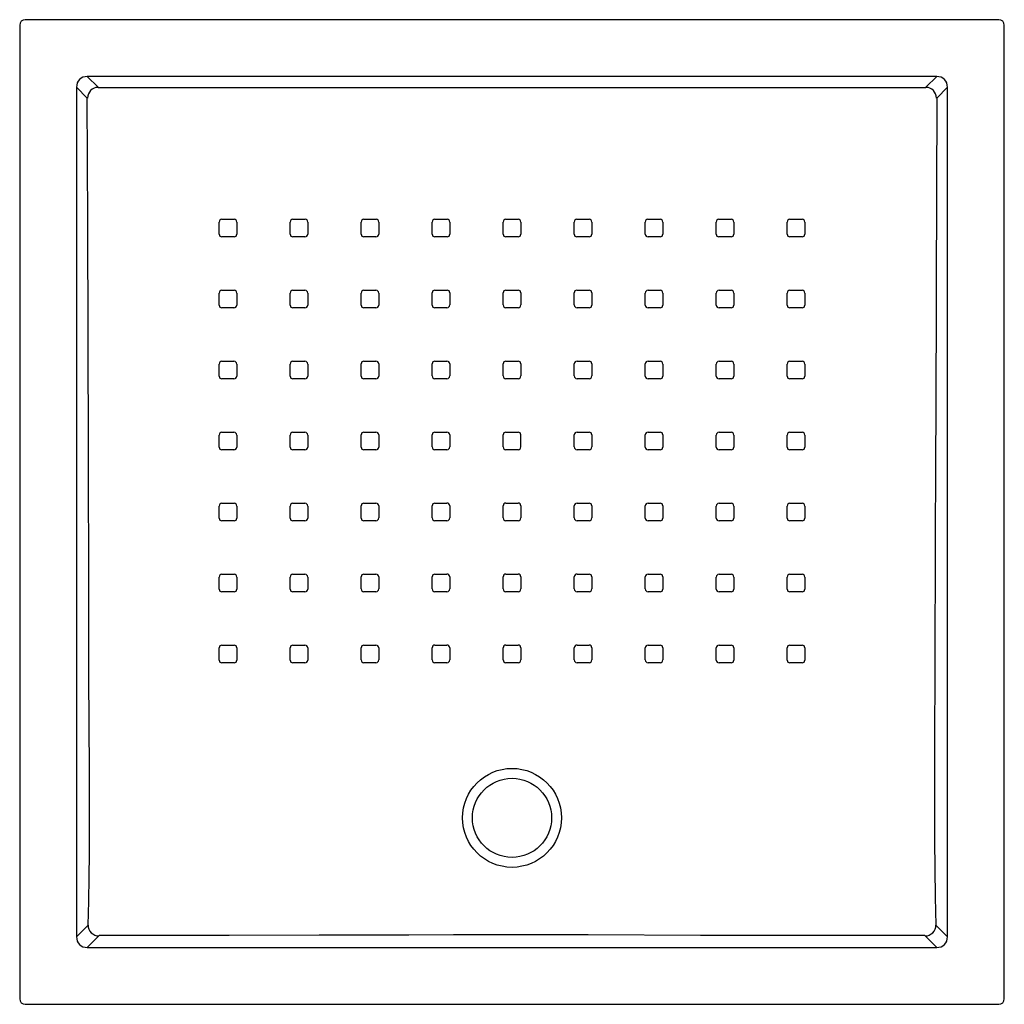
# Model space of a CAD drawing. Header units: millimetres. Extents: x 5045.691 to 5046.593, y 3078.361 to 3079.263.
import ezdxf

# ---------------------------------------------------------------- set-up
doc = ezdxf.new("R2010")
doc.units = ezdxf.units.MM
doc.layers.add('SANINDUSA', color=3, linetype='Continuous')

msp = doc.modelspace()

# ---------------------------------------------------------------- linework, layer by layer
at = {"layer": 'SANINDUSA'}
for p, q in [((5046.58751, 3079.26284), (5045.69611, 3079.26284)), ((5045.69111, 3079.25784), (5045.69111, 3078.36645)), ((5046.59251, 3078.36645), (5046.59251, 3079.25784)), ((5046.53065, 3079.21083), (5045.75297, 3079.21083)), ((5045.75297, 3079.21083), (5045.76287, 3079.20093)), ((5046.52075, 3079.20093), (5046.53065, 3079.21083)), ((5045.74312, 3079.20099), (5045.74312, 3078.4233)), ((5045.75302, 3079.19108), (5045.74312, 3079.20099)), ((5046.5405, 3079.20099), (5046.5306, 3079.19108)), ((5046.5405, 3078.4233), (5046.5405, 3079.20099)), ((5045.93871, 3078.93662), (5045.93871, 3078.94762)), ((5046.32873, 3078.93662), (5046.32873, 3078.94762)), ((5046.1499, 3078.87168), (5046.1499, 3078.88268)), ((5045.74312, 3078.4233), (5045.75369, 3078.43387)), ((5046.52993, 3078.43387), (5046.5405, 3078.4233)), ((5045.76354, 3078.42402), (5045.75297, 3078.41346)), ((5045.76394, 3078.4243), (5045.76354, 3078.42402)), ((5046.52008, 3078.42402), (5046.51968, 3078.4243)), ((5046.53065, 3078.41346), (5046.52008, 3078.42402)), ((5045.75297, 3078.41346), (5046.53065, 3078.41346)), ((5045.69611, 3078.36145), (5046.58751, 3078.36145))]:
    msp.add_line(p, q, dxfattribs=at)
at = {"layer": 'SANINDUSA', "flags": 128}
for points in [[(5045.7629, 3079.2009), (5045.86937, 3079.2009), (5046.09037, 3079.20089), (5046.43884, 3079.2009), (5046.52072, 3079.2009)], [(5045.75369, 3078.43387), (5045.75427, 3078.45578), (5045.75469, 3078.47781), (5045.75493, 3078.49936), (5045.75504, 3078.52095), (5045.75505, 3078.54258), (5045.75499, 3078.56421), (5045.75489, 3078.58584), (5045.7548, 3078.60746), (5045.75456, 3078.67243), (5045.75435, 3078.73664), (5045.75396, 3078.8673), (5045.75336, 3079.07754), (5045.75302, 3079.19108)], [(5046.5306, 3079.19108), (5046.53009, 3079.01805), (5046.52974, 3078.89745), (5046.52965, 3078.8673), (5046.52875, 3078.58907), (5046.52864, 3078.56323), (5046.52856, 3078.53739), (5046.5286, 3078.51156), (5046.52883, 3078.48555), (5046.52927, 3078.45963), (5046.52993, 3078.43387)], [(5045.87631, 3079.0802), (5045.88431, 3079.0802), (5045.88731, 3079.0802)], [(5045.94131, 3079.0802), (5045.94931, 3079.0802), (5045.9523, 3079.0802)], [(5046.0063, 3079.08021), (5046.0143, 3079.08021), (5046.01731, 3079.08021)], [(5046.07131, 3079.08022), (5046.07931, 3079.08022), (5046.08231, 3079.08022)], [(5046.13631, 3079.08022), (5046.14431, 3079.08022), (5046.14731, 3079.08022)], [(5046.20131, 3079.08022), (5046.20931, 3079.08022), (5046.21231, 3079.08022)], [(5046.26631, 3079.08021), (5046.27431, 3079.08021), (5046.27731, 3079.08021)], [(5046.33131, 3079.0802), (5046.33931, 3079.0802), (5046.34231, 3079.0802)], [(5046.39631, 3079.08019), (5046.40431, 3079.08019), (5046.40731, 3079.08019)], [(5045.87372, 3079.06661), (5045.87372, 3079.07461), (5045.87372, 3079.07761)], [(5045.8899, 3079.07761), (5045.8899, 3079.06961), (5045.8899, 3079.06661)], [(5045.93871, 3079.06661), (5045.93871, 3079.07461), (5045.93871, 3079.07761)], [(5045.9549, 3079.07761), (5045.95489, 3079.06961), (5045.95489, 3079.06661)], [(5046.00371, 3079.06662), (5046.00371, 3079.07462), (5046.00371, 3079.07762)], [(5046.0199, 3079.07762), (5046.01989, 3079.06962), (5046.01989, 3079.06662)], [(5046.06872, 3079.06663), (5046.06872, 3079.07463), (5046.06872, 3079.07763)], [(5046.0849, 3079.07763), (5046.0849, 3079.06963), (5046.0849, 3079.06663)], [(5046.13372, 3079.06663), (5046.13372, 3079.07463), (5046.13372, 3079.07763)], [(5046.1499, 3079.07763), (5046.1499, 3079.06963), (5046.1499, 3079.06663)], [(5046.19872, 3079.06663), (5046.19872, 3079.07463), (5046.19872, 3079.07763)], [(5046.2149, 3079.07763), (5046.2149, 3079.06963), (5046.2149, 3079.06663)], [(5046.26372, 3079.06662), (5046.26372, 3079.07462), (5046.26372, 3079.07762)], [(5046.27991, 3079.07762), (5046.27991, 3079.06962), (5046.27991, 3079.06662)], [(5046.32872, 3079.06661), (5046.32872, 3079.07461), (5046.32872, 3079.07761)], [(5046.3449, 3079.07761), (5046.3449, 3079.06961), (5046.3449, 3079.06661)], [(5046.39372, 3079.06661), (5046.39372, 3079.0746), (5046.39372, 3079.0776)], [(5046.4099, 3079.0776), (5046.4099, 3079.0696), (5046.4099, 3079.0666)], [(5045.88731, 3079.06402), (5045.87931, 3079.06402), (5045.87631, 3079.06402)], [(5045.9523, 3079.06402), (5045.9443, 3079.06402), (5045.9413, 3079.06402)], [(5046.0173, 3079.06403), (5046.0093, 3079.06403), (5046.0063, 3079.06403)], [(5046.08231, 3079.06404), (5046.07431, 3079.06404), (5046.07131, 3079.06404)], [(5046.14731, 3079.06404), (5046.13931, 3079.06404), (5046.13631, 3079.06404)], [(5046.21231, 3079.06404), (5046.20431, 3079.06404), (5046.20131, 3079.06404)], [(5046.27732, 3079.06403), (5046.26932, 3079.06403), (5046.26632, 3079.06403)], [(5046.34231, 3079.06402), (5046.33431, 3079.06402), (5046.33131, 3079.06402)], [(5046.40731, 3079.06401), (5046.39931, 3079.06402), (5046.39631, 3079.06402)], [(5045.87372, 3079.00161), (5045.87372, 3079.00961), (5045.87372, 3079.01261)], [(5045.87631, 3079.0152), (5045.88431, 3079.0152), (5045.88731, 3079.0152)], [(5045.8899, 3079.01261), (5045.8899, 3079.00461), (5045.8899, 3079.00161)], [(5045.93871, 3079.00162), (5045.93871, 3079.00962), (5045.93871, 3079.01262)], [(5045.9413, 3079.01521), (5045.9493, 3079.01521), (5045.9523, 3079.01521)], [(5045.95489, 3079.01262), (5045.95489, 3079.00462), (5045.95489, 3079.00162)], [(5046.00371, 3079.00163), (5046.00371, 3079.00963), (5046.00371, 3079.01263)], [(5046.0063, 3079.01522), (5046.0143, 3079.01522), (5046.0173, 3079.01522)], [(5046.01989, 3079.01263), (5046.01989, 3079.00464), (5046.01989, 3079.00164)], [(5046.06871, 3079.00164), (5046.06871, 3079.00964), (5046.06871, 3079.01264)], [(5046.0713, 3079.01523), (5046.0793, 3079.01523), (5046.08231, 3079.01523)], [(5046.0849, 3079.01264), (5046.0849, 3079.00465), (5046.0849, 3079.00165)], [(5046.13372, 3079.00165), (5046.13372, 3079.00965), (5046.13372, 3079.01265)], [(5046.13631, 3079.01524), (5046.14431, 3079.01524), (5046.14731, 3079.01524)], [(5046.1499, 3079.01265), (5046.1499, 3079.00465), (5046.1499, 3079.00165)], [(5046.19873, 3079.00164), (5046.19873, 3079.00964), (5046.19872, 3079.01264)], [(5046.20132, 3079.01523), (5046.20932, 3079.01523), (5046.21232, 3079.01523)], [(5046.21491, 3079.01264), (5046.21491, 3079.00464), (5046.21491, 3079.00164)], [(5046.26373, 3079.00163), (5046.26373, 3079.00963), (5046.26373, 3079.01263)], [(5046.26632, 3079.01522), (5046.27432, 3079.01522), (5046.27732, 3079.01522)], [(5046.27991, 3079.01263), (5046.27991, 3079.00463), (5046.27991, 3079.00163)], [(5046.32873, 3079.00162), (5046.32873, 3079.00962), (5046.32873, 3079.01262)], [(5046.33132, 3079.01521), (5046.33932, 3079.01521), (5046.34232, 3079.01521)], [(5046.34491, 3079.01261), (5046.34491, 3079.00462), (5046.34491, 3079.00162)], [(5046.39372, 3079.00161), (5046.39372, 3079.00961), (5046.39372, 3079.01261)], [(5046.39631, 3079.0152), (5046.40431, 3079.0152), (5046.40731, 3079.0152)], [(5046.4099, 3079.01261), (5046.4099, 3079.00461), (5046.4099, 3079.00161)], [(5045.88731, 3078.99902), (5045.87931, 3078.99902), (5045.87631, 3078.99902)], [(5045.9523, 3078.99903), (5045.9443, 3078.99903), (5045.9413, 3078.99903)], [(5046.0173, 3078.99904), (5046.0093, 3078.99904), (5046.0063, 3078.99904)], [(5046.0823, 3078.99906), (5046.0743, 3078.99906), (5046.0713, 3078.99906)], [(5046.14731, 3078.99906), (5046.13931, 3078.99906), (5046.13631, 3078.99906)], [(5046.21232, 3078.99905), (5046.20432, 3078.99905), (5046.20132, 3078.99905)], [(5046.27732, 3078.99904), (5046.26932, 3078.99904), (5046.26632, 3078.99904)], [(5046.34232, 3078.99903), (5046.33432, 3078.99903), (5046.33132, 3078.99903)], [(5046.40731, 3078.99902), (5046.39931, 3078.99902), (5046.39631, 3078.99902)], [(5045.87372, 3078.93661), (5045.87372, 3078.94461), (5045.87372, 3078.94761)], [(5045.87631, 3078.9502), (5045.88431, 3078.9502), (5045.8873, 3078.9502)], [(5045.88989, 3078.94761), (5045.88989, 3078.93961), (5045.88989, 3078.93661)], [(5045.9413, 3078.95021), (5045.9493, 3078.95021), (5045.9523, 3078.95021)], [(5045.95489, 3078.94762), (5045.95489, 3078.93963), (5045.95489, 3078.93663)], [(5046.00371, 3078.93664), (5046.00371, 3078.94464), (5046.00371, 3078.94764)], [(5046.0063, 3078.95023), (5046.0143, 3078.95023), (5046.0173, 3078.95023)], [(5046.01989, 3078.94764), (5046.01989, 3078.93964), (5046.01989, 3078.93664)], [(5046.06871, 3078.93666), (5046.06871, 3078.94466), (5046.06871, 3078.94766)], [(5046.0713, 3078.95025), (5046.0793, 3078.95025), (5046.0823, 3078.95025)], [(5046.08489, 3078.94766), (5046.08489, 3078.93966), (5046.08489, 3078.93666)], [(5046.13372, 3078.93667), (5046.13372, 3078.94466), (5046.13372, 3078.94766)], [(5046.13631, 3078.95025), (5046.14431, 3078.95025), (5046.14731, 3078.95025)], [(5046.1499, 3078.94766), (5046.1499, 3078.93967), (5046.1499, 3078.93667)], [(5046.19873, 3078.93666), (5046.19873, 3078.94466), (5046.19873, 3078.94766)], [(5046.20132, 3078.95025), (5046.20932, 3078.95024), (5046.21232, 3078.95024)], [(5046.21491, 3078.94765), (5046.21491, 3078.93965), (5046.21491, 3078.93665)], [(5046.26373, 3078.93664), (5046.26373, 3078.94464), (5046.26373, 3078.94764)], [(5046.26632, 3078.95023), (5046.27432, 3078.95023), (5046.27732, 3078.95023)], [(5046.27991, 3078.94763), (5046.27991, 3078.93964), (5046.27991, 3078.93663)], [(5046.33132, 3078.95021), (5046.33932, 3078.95021), (5046.34232, 3078.95021)], [(5046.34491, 3078.94762), (5046.34491, 3078.93962), (5046.34491, 3078.93662)], [(5046.39372, 3078.93661), (5046.39372, 3078.94461), (5046.39372, 3078.94761)], [(5046.39631, 3078.9502), (5046.40431, 3078.9502), (5046.40731, 3078.9502)], [(5046.4099, 3078.94761), (5046.4099, 3078.93961), (5046.4099, 3078.93661)], [(5045.8873, 3078.93402), (5045.8793, 3078.93402), (5045.87631, 3078.93402)], [(5045.9523, 3078.93403), (5045.9443, 3078.93403), (5045.9413, 3078.93403)], [(5046.0173, 3078.93405), (5046.0093, 3078.93405), (5046.0063, 3078.93405)], [(5046.0823, 3078.93407), (5046.0743, 3078.93407), (5046.0713, 3078.93407)], [(5046.14731, 3078.93408), (5046.13931, 3078.93408), (5046.13631, 3078.93408)], [(5046.21232, 3078.93407), (5046.20432, 3078.93407), (5046.20132, 3078.93407)], [(5046.27732, 3078.93405), (5046.26932, 3078.93405), (5046.26632, 3078.93405)], [(5046.34232, 3078.93403), (5046.33432, 3078.93403), (5046.33132, 3078.93403)], [(5046.40731, 3078.93402), (5046.39931, 3078.93402), (5046.39631, 3078.93402)], [(5045.87372, 3078.87161), (5045.87372, 3078.87961), (5045.87372, 3078.88261)], [(5045.87631, 3078.8852), (5045.88431, 3078.8852), (5045.8873, 3078.8852)], [(5045.88989, 3078.88261), (5045.88989, 3078.87461), (5045.88989, 3078.87161)], [(5045.93871, 3078.87162), (5045.93871, 3078.87962), (5045.93871, 3078.88262)], [(5045.9413, 3078.88521), (5045.9493, 3078.88521), (5045.9523, 3078.88522)], [(5045.95489, 3078.88263), (5045.95488, 3078.87463), (5045.95488, 3078.87163)], [(5046.0037, 3078.87164), (5046.0037, 3078.87964), (5046.0037, 3078.88264)], [(5046.00629, 3078.88524), (5046.01429, 3078.88524), (5046.01729, 3078.88524)], [(5046.01988, 3078.88265), (5046.01988, 3078.87465), (5046.01988, 3078.87165)], [(5046.0687, 3078.87167), (5046.06871, 3078.87967), (5046.06871, 3078.88267)], [(5046.0713, 3078.88526), (5046.0793, 3078.88526), (5046.0823, 3078.88526)], [(5046.08489, 3078.88267), (5046.08489, 3078.87468), (5046.08489, 3078.87168)], [(5046.13372, 3078.87168), (5046.13372, 3078.87968), (5046.13372, 3078.88268)], [(5046.13631, 3078.88527), (5046.14431, 3078.88527), (5046.14731, 3078.88527)], [(5046.19873, 3078.87167), (5046.19873, 3078.87967), (5046.19873, 3078.88267)], [(5046.20132, 3078.88526), (5046.20932, 3078.88526), (5046.21232, 3078.88526)], [(5046.21492, 3078.88266), (5046.21492, 3078.87467), (5046.21492, 3078.87167)], [(5046.26374, 3078.87165), (5046.26374, 3078.87965), (5046.26374, 3078.88265)], [(5046.26633, 3078.88523), (5046.27433, 3078.88523), (5046.27733, 3078.88523)], [(5046.27992, 3078.88264), (5046.27992, 3078.87464), (5046.27992, 3078.87164)], [(5046.32873, 3078.87162), (5046.32873, 3078.87962), (5046.32873, 3078.88262)], [(5046.33132, 3078.88521), (5046.33932, 3078.88521), (5046.34232, 3078.88521)], [(5046.34491, 3078.88262), (5046.34491, 3078.87462), (5046.34491, 3078.87162)], [(5046.39372, 3078.87161), (5046.39372, 3078.87961), (5046.39372, 3078.88261)], [(5046.39631, 3078.8852), (5046.40431, 3078.8852), (5046.40731, 3078.8852)], [(5046.4099, 3078.88261), (5046.4099, 3078.87461), (5046.4099, 3078.87161)], [(5045.88731, 3078.86902), (5045.87931, 3078.86902), (5045.87631, 3078.86902)], [(5045.95229, 3078.86903), (5045.94429, 3078.86903), (5045.9413, 3078.86903)], [(5046.01729, 3078.86906), (5046.00929, 3078.86906), (5046.00629, 3078.86906)], [(5046.0823, 3078.86909), (5046.0743, 3078.86908), (5046.0713, 3078.86908)], [(5046.14731, 3078.86909), (5046.13931, 3078.86909), (5046.13631, 3078.86909)], [(5046.21233, 3078.86908), (5046.20433, 3078.86908), (5046.20132, 3078.86908)], [(5046.27733, 3078.86905), (5046.26933, 3078.86905), (5046.26633, 3078.86905)], [(5046.34232, 3078.86903), (5046.33432, 3078.86903), (5046.33132, 3078.86903)], [(5046.40731, 3078.86902), (5046.39931, 3078.86902), (5046.39631, 3078.86902)], [(5045.87631, 3078.8202), (5045.88431, 3078.8202), (5045.88731, 3078.8202)], [(5045.94129, 3078.82021), (5045.94929, 3078.82021), (5045.95229, 3078.82022)], [(5046.00629, 3078.82024), (5046.01428, 3078.82024), (5046.01729, 3078.82025)], [(5046.07129, 3078.82027), (5046.07929, 3078.82028), (5046.08229, 3078.82028)], [(5046.13631, 3078.82029), (5046.14431, 3078.82029), (5046.14731, 3078.82029)], [(5046.20133, 3078.82027), (5046.20933, 3078.82027), (5046.21233, 3078.82027)], [(5046.26633, 3078.82024), (5046.27433, 3078.82023), (5046.27733, 3078.82023)], [(5046.33133, 3078.82021), (5046.33932, 3078.82021), (5046.34232, 3078.82021)], [(5046.39631, 3078.8202), (5046.40431, 3078.8202), (5046.40731, 3078.8202)], [(5045.87372, 3078.80661), (5045.87372, 3078.81461), (5045.87372, 3078.81761)], [(5045.8899, 3078.81761), (5045.8899, 3078.80961), (5045.8899, 3078.80661)], [(5045.9387, 3078.80662), (5045.9387, 3078.81462), (5045.9387, 3078.81762)], [(5045.95488, 3078.81763), (5045.95488, 3078.80963), (5045.95488, 3078.80663)], [(5046.00369, 3078.80665), (5046.0037, 3078.81465), (5046.0037, 3078.81765)], [(5046.01988, 3078.81766), (5046.01987, 3078.80966), (5046.01987, 3078.80666)], [(5046.0687, 3078.80668), (5046.0687, 3078.81468), (5046.0687, 3078.81768)], [(5046.08488, 3078.81769), (5046.08488, 3078.80969), (5046.08488, 3078.80669)], [(5046.13372, 3078.8067), (5046.13372, 3078.8147), (5046.13372, 3078.8177)], [(5046.1499, 3078.8177), (5046.1499, 3078.8097), (5046.1499, 3078.8067)], [(5046.19874, 3078.80669), (5046.19874, 3078.81468), (5046.19874, 3078.81768)], [(5046.21492, 3078.81767), (5046.21492, 3078.80968), (5046.21492, 3078.80668)], [(5046.26374, 3078.80665), (5046.26374, 3078.81465), (5046.26374, 3078.81765)], [(5046.27992, 3078.81764), (5046.27992, 3078.80964), (5046.27992, 3078.80664)], [(5046.32874, 3078.80662), (5046.32874, 3078.81462), (5046.32874, 3078.81762)], [(5046.34491, 3078.81762), (5046.34491, 3078.80962), (5046.34491, 3078.80662)], [(5046.39372, 3078.80661), (5046.39372, 3078.81461), (5046.39372, 3078.81761)], [(5046.4099, 3078.81761), (5046.4099, 3078.80961), (5046.4099, 3078.80661)], [(5045.88731, 3078.80402), (5045.87931, 3078.80402), (5045.87631, 3078.80402)], [(5045.95229, 3078.80404), (5045.94429, 3078.80403), (5045.94129, 3078.80403)], [(5046.01728, 3078.80407), (5046.00929, 3078.80406), (5046.00628, 3078.80406)], [(5046.08229, 3078.8041), (5046.07429, 3078.8041), (5046.07129, 3078.80409)], [(5046.14731, 3078.80411), (5046.13931, 3078.80411), (5046.13631, 3078.80411)], [(5046.21233, 3078.80409), (5046.20433, 3078.80409), (5046.20133, 3078.80409)], [(5046.27733, 3078.80405), (5046.26934, 3078.80406), (5046.26634, 3078.80406)], [(5046.34232, 3078.80403), (5046.33432, 3078.80403), (5046.33133, 3078.80403)], [(5046.40731, 3078.80402), (5046.39931, 3078.80402), (5046.39631, 3078.80402)], [(5045.87372, 3078.74162), (5045.87372, 3078.74962), (5045.87372, 3078.75262)], [(5045.87631, 3078.75521), (5045.88431, 3078.75521), (5045.88731, 3078.75521)], [(5045.8899, 3078.75262), (5045.8899, 3078.74462), (5045.8899, 3078.74162)], [(5045.9387, 3078.74163), (5045.9387, 3078.74963), (5045.9387, 3078.75263)], [(5045.94129, 3078.75522), (5045.94929, 3078.75522), (5045.95229, 3078.75522)], [(5045.95488, 3078.75263), (5045.95488, 3078.74463), (5045.95488, 3078.74163)], [(5046.00369, 3078.74166), (5046.00369, 3078.74965), (5046.00369, 3078.75265)], [(5046.00628, 3078.75525), (5046.01428, 3078.75525), (5046.01728, 3078.75525)], [(5046.01987, 3078.75266), (5046.01987, 3078.74466), (5046.01987, 3078.74167)], [(5046.06869, 3078.74169), (5046.06869, 3078.74969), (5046.06869, 3078.75269)], [(5046.07129, 3078.75528), (5046.07928, 3078.75529), (5046.08229, 3078.75529)], [(5046.08488, 3078.7527), (5046.08488, 3078.7447), (5046.08488, 3078.7417)], [(5046.13372, 3078.74172), (5046.13372, 3078.74971), (5046.13372, 3078.75271)], [(5046.13631, 3078.7553), (5046.14431, 3078.7553), (5046.14731, 3078.7553)], [(5046.14991, 3078.75271), (5046.14991, 3078.74471), (5046.14991, 3078.74172)], [(5046.19875, 3078.7417), (5046.19874, 3078.7497), (5046.19874, 3078.7527)], [(5046.20133, 3078.75528), (5046.20933, 3078.75528), (5046.21234, 3078.75528)], [(5046.21493, 3078.75269), (5046.21493, 3078.74469), (5046.21493, 3078.74169)], [(5046.26375, 3078.74166), (5046.26375, 3078.74966), (5046.26375, 3078.75266)], [(5046.26634, 3078.75524), (5046.27434, 3078.75524), (5046.27734, 3078.75524)], [(5046.27993, 3078.75265), (5046.27993, 3078.74465), (5046.27993, 3078.74165)], [(5046.32874, 3078.74163), (5046.32874, 3078.74963), (5046.32874, 3078.75263)], [(5046.33133, 3078.75522), (5046.33933, 3078.75521), (5046.34232, 3078.75521)], [(5046.34491, 3078.75262), (5046.34491, 3078.74462), (5046.34491, 3078.74163)], [(5046.39372, 3078.74162), (5046.39372, 3078.74962), (5046.39372, 3078.75262)], [(5046.39631, 3078.75521), (5046.40431, 3078.75521), (5046.40731, 3078.75521)], [(5046.4099, 3078.75262), (5046.40989, 3078.74462), (5046.40989, 3078.74162)], [(5045.88731, 3078.73903), (5045.87931, 3078.73903), (5045.87631, 3078.73903)], [(5045.95229, 3078.73904), (5045.94429, 3078.73904), (5045.94129, 3078.73904)], [(5046.01728, 3078.73907), (5046.00928, 3078.73907), (5046.00628, 3078.73907)], [(5046.08229, 3078.73911), (5046.07429, 3078.73911), (5046.07128, 3078.73911)], [(5046.14731, 3078.73913), (5046.13931, 3078.73913), (5046.13631, 3078.73913)], [(5046.21234, 3078.7391), (5046.20434, 3078.7391), (5046.20134, 3078.73911)], [(5046.27734, 3078.73906), (5046.26934, 3078.73906), (5046.26634, 3078.73907)], [(5046.34232, 3078.73904), (5046.33432, 3078.73904), (5046.33133, 3078.73904)], [(5046.4073, 3078.73903), (5046.3993, 3078.73903), (5046.39631, 3078.73903)], [(5045.87372, 3078.67665), (5045.87372, 3078.68465), (5045.87372, 3078.68764)], [(5045.87631, 3078.69023), (5045.88431, 3078.69023), (5045.88731, 3078.69023)], [(5045.8899, 3078.68764), (5045.8899, 3078.67965), (5045.8899, 3078.67665)], [(5045.93871, 3078.67665), (5045.93871, 3078.68465), (5045.93871, 3078.68765)], [(5045.9413, 3078.69024), (5045.94929, 3078.69024), (5045.95229, 3078.69024)], [(5045.95488, 3078.68765), (5045.95488, 3078.67965), (5045.95488, 3078.67665)], [(5046.00369, 3078.67667), (5046.00369, 3078.68467), (5046.00369, 3078.68767)], [(5046.00628, 3078.69026), (5046.01428, 3078.69026), (5046.01728, 3078.69027)], [(5046.01987, 3078.68768), (5046.01987, 3078.67968), (5046.01987, 3078.67668)], [(5046.06869, 3078.67671), (5046.06869, 3078.68471), (5046.06869, 3078.68771)], [(5046.07128, 3078.6903), (5046.07928, 3078.6903), (5046.08228, 3078.6903)], [(5046.08487, 3078.68772), (5046.08487, 3078.67972), (5046.08487, 3078.67672)], [(5046.13372, 3078.67673), (5046.13372, 3078.68473), (5046.13372, 3078.68773)], [(5046.13631, 3078.69032), (5046.14431, 3078.69032), (5046.14732, 3078.69032)], [(5046.14991, 3078.68773), (5046.14991, 3078.67973), (5046.14991, 3078.67673)], [(5046.19875, 3078.67671), (5046.19875, 3078.68471), (5046.19875, 3078.68771)], [(5046.20134, 3078.6903), (5046.20934, 3078.69029), (5046.21234, 3078.69029)], [(5046.21493, 3078.6877), (5046.21493, 3078.6797), (5046.21493, 3078.67671)], [(5046.26375, 3078.67668), (5046.26375, 3078.68468), (5046.26375, 3078.68767)], [(5046.26634, 3078.69026), (5046.27434, 3078.69026), (5046.27734, 3078.69026)], [(5046.27993, 3078.68766), (5046.27993, 3078.67967), (5046.27993, 3078.67667)], [(5046.32873, 3078.67665), (5046.32873, 3078.68465), (5046.32873, 3078.68765)], [(5046.33132, 3078.69024), (5046.33932, 3078.69024), (5046.34232, 3078.69024)], [(5046.34491, 3078.68765), (5046.34491, 3078.67965), (5046.34491, 3078.67665)], [(5046.39372, 3078.67665), (5046.39372, 3078.68465), (5046.39372, 3078.68765)], [(5046.39631, 3078.69023), (5046.40431, 3078.69024), (5046.4073, 3078.69024)], [(5046.40989, 3078.68765), (5046.40989, 3078.67965), (5046.40989, 3078.67665)], [(5045.88731, 3078.67406), (5045.87931, 3078.67406), (5045.87631, 3078.67406)], [(5045.95229, 3078.67407), (5045.94429, 3078.67406), (5045.9413, 3078.67406)], [(5046.01728, 3078.67409), (5046.00928, 3078.67409), (5046.00628, 3078.67408)], [(5046.08228, 3078.67413), (5046.07428, 3078.67412), (5046.07128, 3078.67412)], [(5046.14732, 3078.67414), (5046.13932, 3078.67414), (5046.13631, 3078.67414)], [(5046.21234, 3078.67412), (5046.20434, 3078.67412), (5046.20134, 3078.67412)], [(5046.27734, 3078.67408), (5046.26934, 3078.67408), (5046.26634, 3078.67409)], [(5046.34232, 3078.67406), (5046.33432, 3078.67406), (5046.33132, 3078.67406)], [(5046.4073, 3078.67406), (5046.3993, 3078.67406), (5046.39631, 3078.67406)], [(5046.51968, 3078.4243), (5046.41699, 3078.4244), (5046.3143, 3078.42458), (5046.21164, 3078.42492), (5046.17056, 3078.42504), (5046.12947, 3078.42504), (5046.08838, 3078.42496), (5046.0473, 3078.42484), (5045.96516, 3078.4246), (5045.883, 3078.42445), (5045.80085, 3078.42434), (5045.76394, 3078.4243)]]:
    msp.add_lwpolyline(points, dxfattribs=at)
at = {"layer": 'SANINDUSA'}
for radius in [0.0453, 0.03624]:
    msp.add_circle((5046.14181, 3078.53214), radius, dxfattribs=at)
for centre, radius, start, end in [((5045.76332, 3079.19067), 0.01024, 92.34152, 177.82367), ((5046.5203, 3079.19067), 0.01024, 2.17632, 87.65849), ((5045.87631, 3079.07761), 0.00259, 90.0012, 180), ((5045.88731, 3079.07761), 0.00259, 0, 90.00529), ((5045.94131, 3079.07761), 0.00259, 90.00236, 180), ((5045.95231, 3079.07761), 0.00259, 0, 90.00924), ((5046.0063, 3079.07762), 0.00259, 90.00103, 180), ((5046.01731, 3079.07762), 0.00259, 0, 90.01233), ((5046.07131, 3079.07763), 0.00259, 89.9977, 179.99021), ((5046.08231, 3079.07763), 0.00259, 0, 90.01291), ((5046.13631, 3079.07763), 0.00259, 89.99404, 179.98874), ((5046.14731, 3079.07763), 0.00259, 0, 90.01031), ((5046.20131, 3079.07763), 0.00259, 89.99171, 179.98986), ((5046.21231, 3079.07763), 0.00259, 0, 90.00569), ((5046.26631, 3079.07762), 0.00259, 89.99166, 180), ((5046.27731, 3079.07762), 0.00259, 0, 90.00139), ((5046.33131, 3079.07761), 0.00259, 89.99362, 180), ((5046.34231, 3079.07761), 0.00259, 0, 89.99928), ((5046.39631, 3079.0776), 0.00259, 89.99661, 180), ((5046.40731, 3079.0776), 0.00259, 0, 90.0001), ((5045.87631, 3079.06661), 0.00259, 180, 270.00405), ((5045.88731, 3079.06661), 0.00259, 270.0026, 0), ((5045.9413, 3079.06661), 0.00259, 180, 270.00854), ((5045.9523, 3079.06661), 0.00259, 270.0037, 0), ((5046.0063, 3079.06662), 0.00259, 180, 270.01253), ((5046.0173, 3079.06662), 0.00259, 270.00169, 0), ((5046.07131, 3079.06663), 0.00259, 180, 270.01407), ((5046.08231, 3079.06663), 0.00259, 269.99729, 359.98884), ((5046.13631, 3079.06663), 0.00259, 180, 270.0117), ((5046.14731, 3079.06663), 0.00259, 269.99281, 359.98829), ((5046.20131, 3079.06663), 0.00259, 180, 270.00642), ((5046.21231, 3079.06663), 0.00259, 269.99045, 359.99056), ((5046.26632, 3079.06662), 0.00259, 180, 270.00098), ((5046.27732, 3079.06662), 0.00259, 269.99097, 0), ((5046.33131, 3079.06661), 0.00259, 180, 269.99795), ((5046.34231, 3079.06661), 0.00259, 269.99372, 0), ((5046.39631, 3079.06661), 0.00259, 180, 269.99848), ((5046.40731, 3079.0666), 0.00259, 269.99738, 0), ((5045.87631, 3079.01261), 0.00259, 90.00346, 180), ((5045.88731, 3079.01261), 0.00259, 0, 90.0045), ((5045.9413, 3079.01262), 0.00259, 90.00662, 180), ((5045.9523, 3079.01262), 0.00259, 0, 90.01064), ((5046.0063, 3079.01263), 0.00259, 90.00545, 180), ((5046.0173, 3079.01263), 0.00259, 0, 90.01531), ((5046.0713, 3079.01264), 0.00259, 90.00009, 179.9897), ((5046.08231, 3079.01264), 0.00259, 0, 90.01578), ((5046.13631, 3079.01265), 0.00259, 89.99319, 179.9875), ((5046.14731, 3079.01265), 0.00259, 0, 90.01077), ((5046.20131, 3079.01264), 0.00259, 89.98872, 179.9894), ((5046.21232, 3079.01264), 0.00259, 0, 90.00297), ((5046.26632, 3079.01263), 0.00259, 89.98822, 180), ((5046.27732, 3079.01263), 0.00259, 0, 89.99639), ((5046.33132, 3079.01262), 0.00259, 89.99142, 180), ((5046.34232, 3079.01261), 0.00259, 0, 89.99422), ((5046.39631, 3079.01261), 0.00259, 89.99652, 180), ((5046.40731, 3079.01261), 0.00259, 0, 89.99717), ((5045.87631, 3079.00161), 0.00259, 180, 270.00247), ((5045.8873, 3079.00161), 0.00259, 270.00537, 0), ((5045.9413, 3079.00162), 0.00259, 180, 270.00923), ((5045.9523, 3079.00162), 0.00259, 270.00844, 0), ((5046.0063, 3079.00163), 0.00259, 180, 270.01523), ((5046.0173, 3079.00164), 0.00259, 270.00626, 0), ((5046.0713, 3079.00164), 0.00259, 180, 270.01739), ((5046.0823, 3079.00165), 0.00259, 269.99925, 359.98772), ((5046.13631, 3079.00165), 0.00259, 180, 270.01324), ((5046.14731, 3079.00165), 0.00259, 269.99125, 359.9869), ((5046.20132, 3079.00165), 0.00259, 180, 270.00435), ((5046.21232, 3079.00164), 0.00259, 269.98694, 359.9905), ((5046.26632, 3079.00163), 0.00259, 180, 269.99588), ((5046.27732, 3079.00163), 0.00259, 269.98759, 0), ((5046.33132, 3079.00162), 0.00259, 180, 269.99226), ((5046.34232, 3079.00162), 0.00259, 269.99202, 0), ((5046.39631, 3079.00161), 0.00259, 180, 269.99482), ((5046.40731, 3079.00161), 0.00259, 269.998, 0), ((5045.87631, 3078.94761), 0.00259, 90.00526, 180), ((5045.8873, 3078.94761), 0.00259, 0, 90.00269), ((5045.9413, 3078.94762), 0.00259, 90.01136, 180), ((5045.9523, 3078.94762), 0.00259, 0, 90.0117), ((5046.0063, 3078.94764), 0.00259, 90.01095, 180), ((5046.0173, 3078.94764), 0.00259, 0, 90.01889), ((5046.0713, 3078.94766), 0.00259, 90.00335, 179.98907), ((5046.0823, 3078.94766), 0.00259, 0, 90.01969), ((5046.13631, 3078.94766), 0.00259, 89.99244, 179.98585), ((5046.14731, 3078.94766), 0.00259, 0, 90.01176), ((5046.20132, 3078.94766), 0.00259, 89.98493, 179.98889), ((5046.21232, 3078.94765), 0.00259, 0, 89.9994), ((5046.26632, 3078.94764), 0.00259, 89.98413, 180), ((5046.27732, 3078.94763), 0.00259, 0, 89.98976), ((5046.33132, 3078.94762), 0.00259, 89.98929, 180), ((5046.34232, 3078.94762), 0.00259, 0, 89.98829), ((5046.39631, 3078.94761), 0.00259, 89.99719, 180), ((5046.40731, 3078.94761), 0.00259, 0, 89.99457), ((5045.87631, 3078.93661), 0.00259, 180, 269.99982), ((5045.8873, 3078.93661), 0.00259, 270.00772, 0), ((5045.9413, 3078.93662), 0.00259, 180, 270.00945), ((5045.9523, 3078.93663), 0.00259, 270.01382, 0), ((5046.00629, 3078.93664), 0.00259, 180, 270.01835), ((5046.0173, 3078.93664), 0.00259, 270.01206, 0), ((5046.0713, 3078.93666), 0.00259, 180, 270.02186), ((5046.0823, 3078.93666), 0.00259, 270.00203, 359.98621), ((5046.13631, 3078.93667), 0.00259, 180, 270.0154), ((5046.14731, 3078.93667), 0.00259, 269.9895, 359.98496), ((5046.20132, 3078.93666), 0.00259, 180, 270.00153), ((5046.21232, 3078.93666), 0.00259, 269.98252, 359.9906), ((5046.26632, 3078.93664), 0.00259, 180, 269.98882), ((5046.27732, 3078.93663), 0.00259, 269.98369, 0), ((5046.33132, 3078.93662), 0.00259, 180, 269.98542), ((5046.34232, 3078.93662), 0.00259, 269.99057, 0), ((5046.39631, 3078.93661), 0.00259, 180, 269.99149), ((5046.40731, 3078.93661), 0.00259, 269.99949, 0), ((5045.87631, 3078.88261), 0.00259, 90.00596, 180), ((5045.8873, 3078.88261), 0.00259, 0, 90.00032), ((5045.9413, 3078.88262), 0.00259, 90.01635, 180), ((5045.9523, 3078.88263), 0.00259, 0, 90.01268), ((5046.00629, 3078.88264), 0.00259, 90.01783, 180), ((5046.01729, 3078.88265), 0.00259, 0, 90.02327), ((5046.0713, 3078.88267), 0.00259, 90.00775, 179.98828), ((5046.0823, 3078.88267), 0.00259, 0, 90.02503), ((5046.13631, 3078.88268), 0.00259, 89.9915, 179.98348), ((5046.14731, 3078.88268), 0.00259, 0.00871, 90.01326), ((5046.20132, 3078.88267), 0.00259, 89.9799, 179.98836), ((5046.21232, 3078.88266), 0.00259, 0, 89.99414), ((5046.26633, 3078.88265), 0.00259, 89.97914, 180), ((5046.27733, 3078.88264), 0.00259, 0, 89.98138), ((5046.33132, 3078.88262), 0.00259, 89.98717, 180), ((5046.34232, 3078.88262), 0.00259, 0, 89.98229), ((5046.39631, 3078.88261), 0.00259, 89.99857, 180), ((5046.40731, 3078.88261), 0.00259, 0, 89.99355), ((5045.87631, 3078.87161), 0.00259, 180, 269.99688), ((5045.8873, 3078.87161), 0.00259, 270.00887, 0), ((5045.9413, 3078.87162), 0.00259, 180, 270.0097), ((5045.95229, 3078.87163), 0.00259, 270.01956, 0), ((5046.00629, 3078.87164), 0.00259, 180, 270.02209), ((5046.01729, 3078.87165), 0.00259, 270.01945, 0), ((5046.07129, 3078.87167), 0.00259, 180, 270.02777), ((5046.0823, 3078.87168), 0.00259, 270.00581, 359.98409), ((5046.13631, 3078.87168), 0.00259, 180.00953, 270.01898), ((5046.14731, 3078.87168), 0.00259, 269.98704, 359.98216), ((5046.20132, 3078.87167), 0.00259, 180.00817, 269.99727), ((5046.21233, 3078.87167), 0.00259, 269.97673, 359.99122), ((5046.26633, 3078.87165), 0.00259, 180, 269.97984), ((5046.27733, 3078.87164), 0.00259, 269.97904, 0), ((5046.33132, 3078.87162), 0.00259, 180, 269.97857), ((5046.34232, 3078.87162), 0.00259, 269.98922, 0), ((5046.39631, 3078.87161), 0.00259, 180, 269.99006), ((5046.40731, 3078.87161), 0.00259, 270.00163, 0), ((5045.87631, 3078.81761), 0.00259, 90.00435, 180), ((5045.88731, 3078.81761), 0.00259, 0, 89.99875), ((5045.9413, 3078.81762), 0.00259, 90.02036, 180), ((5045.95229, 3078.81763), 0.00259, 0, 90.01452), ((5046.00629, 3078.81765), 0.00259, 90.02578, 180), ((5046.01729, 3078.81766), 0.00259, 0, 90.02884), ((5046.07129, 3078.81768), 0.00259, 90.01358, 179.98721), ((5046.0823, 3078.81769), 0.00259, 0, 90.0321), ((5046.13631, 3078.8177), 0.00259, 89.99001, 179.97969), ((5046.14731, 3078.8177), 0.00259, 0.01044, 90.01521), ((5046.20133, 3078.81768), 0.00259, 89.97325, 179.98809), ((5046.21233, 3078.81767), 0.00259, 0, 89.98738), ((5046.26633, 3078.81765), 0.00259, 89.97306, 180), ((5046.27733, 3078.81764), 0.00259, 0, 89.97272), ((5046.33132, 3078.81762), 0.00259, 89.98485, 180), ((5046.34232, 3078.81762), 0.00259, 0, 89.97871), ((5046.39631, 3078.81761), 0.00259, 90.0001, 180), ((5046.40731, 3078.81761), 0.00259, 0, 89.99624), ((5045.87631, 3078.80661), 0.00259, 180, 269.99522), ((5045.88731, 3078.80661), 0.00259, 270.00732, 0), ((5045.94129, 3078.80662), 0.00259, 180, 270.01134), ((5045.95229, 3078.80663), 0.00259, 270.02416, 0), ((5046.00628, 3078.80665), 0.00259, 180, 270.02714), ((5046.01728, 3078.80666), 0.00259, 270.02802, 0), ((5046.07129, 3078.80668), 0.00259, 180, 270.03511), ((5046.08229, 3078.80669), 0.00259, 270.01098, 359.98152), ((5046.13631, 3078.8067), 0.00259, 180.01132, 270.02295), ((5046.14731, 3078.8067), 0.00259, 269.98348, 359.97837), ((5046.20133, 3078.80669), 0.00259, 180.00969, 269.99162), ((5046.21233, 3078.80668), 0.00259, 269.96935, 0), ((5046.26634, 3078.80665), 0.00259, 180, 269.9706), ((5046.27734, 3078.80664), 0.00259, 269.97345, 0), ((5046.33133, 3078.80662), 0.00259, 180, 269.97457), ((5046.34232, 3078.80662), 0.00259, 269.98756, 0.00854), ((5046.39631, 3078.80661), 0.00259, 180, 269.99313), ((5046.40731, 3078.80661), 0.00259, 270.00362, 0), ((5045.87631, 3078.75262), 0.00259, 89.99908, 180), ((5045.88731, 3078.75262), 0.00259, 0, 90.00098), ((5045.94129, 3078.75263), 0.00259, 90.02089, 180), ((5045.95229, 3078.75263), 0.00259, 0, 90.01893), ((5046.00628, 3078.75265), 0.00259, 90.03285, 180), ((5046.01728, 3078.75266), 0.00259, 0, 90.036), ((5046.07129, 3078.75269), 0.00259, 90.02046, 179.98506), ((5046.08229, 3078.7527), 0.00259, 0, 90.0407), ((5046.13631, 3078.75271), 0.00259, 89.98747, 179.97595), ((5046.14732, 3078.75271), 0.00259, 0.01293, 90.01688), ((5046.20133, 3078.7527), 0.00259, 89.96525, 179.98823), ((5046.21234, 3078.75269), 0.00259, 0, 89.97962), ((5046.26634, 3078.75266), 0.00259, 89.96623, 180), ((5046.27734, 3078.75265), 0.00259, 0, 89.96696), ((5046.33133, 3078.75263), 0.00259, 89.98187, 180), ((5046.34232, 3078.75262), 0.00259, 0, 89.98153), ((5046.39631, 3078.75262), 0.00259, 90.0003, 180), ((5046.40731, 3078.75262), 0.00259, 0, 90.00509), ((5045.87631, 3078.74162), 0.00259, 180, 269.99867), ((5045.88731, 3078.74162), 0.00259, 270.00124, 0), ((5045.94129, 3078.74163), 0.00259, 180, 270.0166), ((5045.95229, 3078.74163), 0.00259, 270.02455, 0), ((5046.00628, 3078.74166), 0.00259, 180, 270.03443), ((5046.01728, 3078.74167), 0.00259, 270.03519, 0), ((5046.07128, 3078.74169), 0.00259, 180, 270.04395), ((5046.08229, 3078.7417), 0.00259, 270.01662, 359.97785), ((5046.13631, 3078.74172), 0.00259, 180.01368, 270.02878), ((5046.14732, 3078.74172), 0.00259, 269.97889, 359.97368), ((5046.20134, 3078.7417), 0.00259, 180.01131, 269.9842), ((5046.21234, 3078.74169), 0.00259, 269.96097, 0), ((5046.26634, 3078.74166), 0.00259, 180, 269.96478), ((5046.27734, 3078.74165), 0.00259, 269.96708, 0), ((5046.33133, 3078.74163), 0.00259, 180, 269.97802), ((5046.34232, 3078.74163), 0.00259, 269.98495, 0), ((5046.39631, 3078.74162), 0.00259, 180, 270.0037), ((5046.4073, 3078.74162), 0.00259, 270.00335, 0), ((5045.87631, 3078.68764), 0.00259, 89.98987, 179.98854), ((5045.88731, 3078.68764), 0.00259, 0, 90.01048), ((5045.9413, 3078.68765), 0.00259, 90.01487, 179.9889), ((5045.95229, 3078.68765), 0.00259, 0, 90.02717), ((5046.00628, 3078.68767), 0.00259, 90.03519, 179.98945), ((5046.01728, 3078.68768), 0.00259, 0, 90.04451), ((5046.07128, 3078.68771), 0.00259, 90.0264, 179.98039), ((5046.08229, 3078.68772), 0.00259, 0, 90.04879), ((5046.13631, 3078.68773), 0.00259, 89.98492, 179.97186), ((5046.14732, 3078.68773), 0.00259, 0.01613, 90.01721), ((5046.20134, 3078.68771), 0.00259, 89.95699, 179.98629), ((5046.21234, 3078.6877), 0.00259, 0.0124, 89.97659), ((5046.26634, 3078.68767), 0.00259, 89.95962, 180), ((5046.27734, 3078.68766), 0.00259, 0.00883, 89.96983), ((5046.33132, 3078.68765), 0.00259, 89.97818, 180), ((5046.34232, 3078.68765), 0.00259, 0.0082, 89.99451), ((5046.39631, 3078.68765), 0.00259, 89.99704, 179.9865), ((5046.4073, 3078.68765), 0.00259, 0, 90.02049), ((5045.87631, 3078.67665), 0.00259, 180.00884, 270.01129), ((5045.88731, 3078.67665), 0.00259, 269.99026, 359.98477), ((5045.9413, 3078.67665), 0.00259, 180, 270.02624), ((5045.95229, 3078.67665), 0.00259, 270.01718, 359.98886), ((5046.00628, 3078.67667), 0.00259, 180, 270.04287), ((5046.01728, 3078.67668), 0.00259, 270.03664, 359.98753), ((5046.07128, 3078.67671), 0.00259, 180, 270.05347), ((5046.08228, 3078.67672), 0.00259, 270.02118, 359.97397), ((5046.13631, 3078.67673), 0.00259, 180.01575, 270.02909), ((5046.14732, 3078.67673), 0.00259, 269.97428, 359.9714), ((5046.20134, 3078.67672), 0.00259, 180.01508, 269.98286), ((5046.21234, 3078.67671), 0.00259, 269.95275, 359.99096), ((5046.26634, 3078.67668), 0.00259, 180.00968, 269.96895), ((5046.27734, 3078.67667), 0.00259, 269.96177, 0), ((5046.33132, 3078.67665), 0.00259, 180.00838, 269.99256), ((5046.34232, 3078.67665), 0.00259, 269.98158, 359.99164), ((5046.3963, 3078.67665), 0.00259, 180.00827, 270.02208), ((5046.4073, 3078.67665), 0.00259, 269.99782, 359.98102), ((5045.7639, 3078.43424), 0.01022, 182.05441, 267.94559), ((5046.51972, 3078.43424), 0.01022, 272.05441, 357.94559)]:
    msp.add_arc(centre, radius, start, end, dxfattribs=at)
for centre, major_axis, ratio, start_param, end_param in [((5045.69611, 3079.25784), (0.00354, -0.00354), 0.999695, 2.356347, 3.926839), ((5046.58751, 3079.25784), (0.00354, 0.00354), 0.999695, 5.497939, 7.068431), ((5045.75355, 3079.2004), (0.00767, -0.00767), 0.921724, 2.371274, 3.911912), ((5046.53007, 3079.2004), (0.00767, 0.00767), 0.921724, 5.512866, 7.053504), ((5045.75355, 3078.42389), (0.00767, 0.00767), 0.921724, 2.371274, 3.911912), ((5046.53007, 3078.42389), (-0.00767, 0.00767), 0.921724, 2.371274, 3.911912), ((5045.69611, 3078.36645), (0.00354, 0.00354), 0.999695, 2.356347, 3.926839), ((5046.58751, 3078.36645), (0.00354, -0.00354), 0.999695, 5.497939, 7.068431)]:
    msp.add_ellipse(centre, major_axis=major_axis, ratio=ratio, start_param=start_param, end_param=end_param, dxfattribs=at)

doc.saveas('drawing.dxf')
